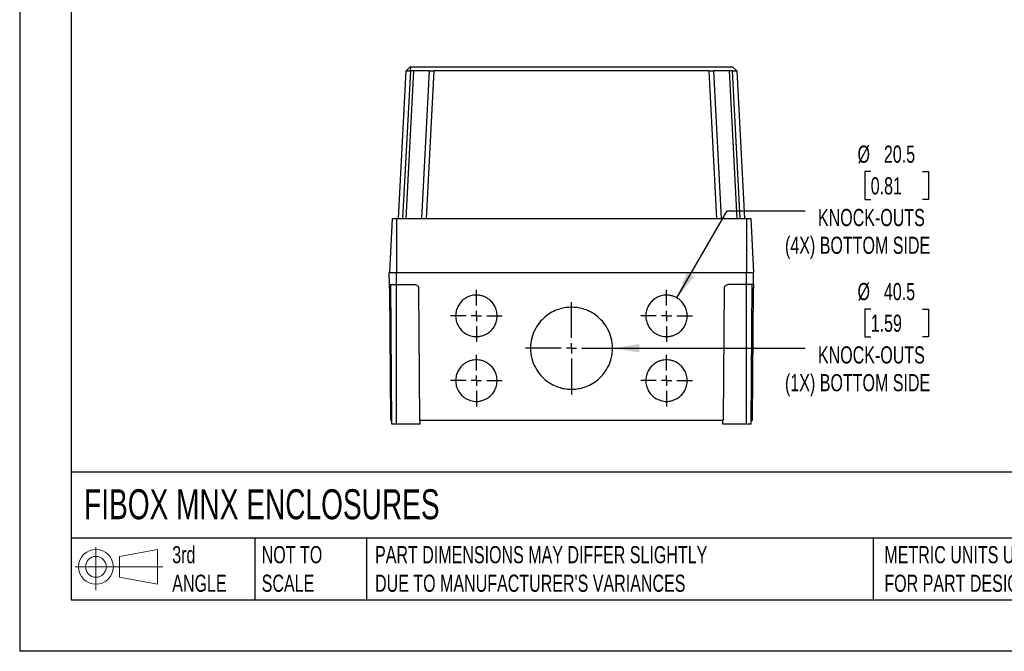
# Model space of a CAD drawing. Header units: millimetres. Extents: x 0 to 1118, y 0 to 864.
# Tile 1 of 11: x 0 to 487, y 0 to 312. Entities that reach past the tile are written whole.
import ezdxf

# ---------------------------------------------------------------- set-up
doc = ezdxf.new("R2010")
doc.units = ezdxf.units.MM
doc.header["$LTSCALE"] = 4
doc.linetypes.add('CENTERX2', pattern=[20.32, 12.7, -2.54, 2.54, -2.54])
doc.layers.add('CENTER', color=40, linetype='CENTERX2')
doc.layers.add('DIMENSIONS', color=140, linetype='Continuous', lineweight=25)
doc.layers.add('TEXT', color=140, linetype='Continuous', lineweight=25)
doc.styles.add('SLDTEXTSTYLE0', font='TXT', dxfattribs={"width": 0.7})
doc.dimstyles.new('SLDDIMSTYLE2', dxfattribs={"dimtxt": 8.632031, "dimasz": 13.208, "dimexe": 0, "dimexo": 0.0625, "dimgap": 2.158008, "dimtad": 0, "dimtih": 1, "dimtoh": 1, "dimdec": 1, "dimrnd": 1e-09, "dimzin": 12, "dimdsep": 46, "dimtxsty": 'SLDTEXTSTYLE0', "dimsah": 1, "dimcen": 0, "dimadec": 0, "dimazin": 3, "dimtfac": 1, "dimtdec": 1, "dimtofl": 0, "dimtmove": 0, "dimatfit": 3, "dimfxl": 0, "dimfrac": 2, "dimtolj": 1, "dimtzin": 12, "dimarcsym": 0})

# ---------------------------------------------------------------- blocks, each defined once
blk = doc.blocks.new('Block11')
at = {"color": 7, "linetype": 'Continuous', "lineweight": 18}
for p, q in [((10.35, 21.24), (10.35, 0)), ((21.92, 16.67), (40.7, 20.13)), ((40.7, 20.13), (40.7, 2.93)), ((21.92, 6.38), (21.92, 16.67)), ((0, 11.53), (43.49, 11.53)), ((21.92, 6.38), (40.7, 2.93))]:
    blk.add_line(p, q, dxfattribs=at)
for radius in [8.6, 5.14]:
    blk.add_circle((10.35, 11.53), radius, dxfattribs=at)
blk = doc.blocks.new('Block12')
at = {"color": 7, "linetype": 'Continuous'}
blk.add_blockref('Block11', (0, 0), dxfattribs=at)
blk = doc.blocks.new('_D_13')
at = {"layer": 'DIMENSIONS'}
for p, q in [((420.66, 237.06), (417.76, 237.06)), ((417.76, 237.06), (417.76, 223.34)), ((446.31, 237.06), (449.21, 237.06)), ((449.21, 237.06), (449.21, 223.34)), ((417.76, 223.34), (420.66, 223.34)), ((449.21, 223.34), (446.31, 223.34)), ((324.88, 174.64), (349.72, 217.67)), ((349.72, 217.67), (388.22, 217.67))]:
    blk.add_line(p, q, dxfattribs=at)
blk.add_solid([(324.88, 174.64), (333.24, 185.06), (329.72, 187.09)], dxfattribs=at)
at = {"layer": 'DIMENSIONS', "attachment_point": 1, "style": 'SLDTEXTSTYLE0'}
for s, insert, char_height in [('%%c', (414.14, 249.91), 8.467), ('20.5', (427.17, 249.91), 8.467), ('0.81', (420.66, 234.26), 8.467), ('KNOCK-OUTS', (394.57, 218.6), 8.467), ('(4X) BOTTOM SIDE', (378.29, 204.89), 8.4667)]:
    blk.add_mtext(s, dxfattribs=dict(at, insert=insert, char_height=char_height))
blk = doc.blocks.new('_D_14')
at = {"layer": 'DIMENSIONS'}
for p, q in [((420.66, 169.16), (417.76, 169.16)), ((417.76, 169.16), (417.76, 155.44)), ((446.31, 169.16), (449.21, 169.16)), ((449.21, 169.16), (449.21, 155.44)), ((417.76, 155.44), (420.66, 155.44)), ((449.21, 155.44), (446.31, 155.44)), ((293, 149.76), (349.72, 149.76)), ((349.72, 149.76), (388.22, 149.76))]:
    blk.add_line(p, q, dxfattribs=at)
blk.add_solid([(293, 149.76), (306.21, 147.73), (306.21, 151.79)], dxfattribs=at)
at = {"layer": 'DIMENSIONS', "attachment_point": 1, "style": 'SLDTEXTSTYLE0'}
for s, insert, char_height in [('%%c', (414.14, 182), 8.467), ('40.5', (427.17, 182), 8.467), ('1.59', (420.66, 166.35), 8.467), ('KNOCK-OUTS', (394.57, 150.7), 8.467), ('(1X) BOTTOM SIDE', (378.29, 136.98), 8.4667)]:
    blk.add_mtext(s, dxfattribs=dict(at, insert=insert, char_height=char_height))
blk = doc.blocks.new('SW_CENTERMARKSYMBOL_29')
at = {"layer": 'CENTER', "color": 0}
for p, q in [((0, 5.08), (0, 12.79)), ((-5.08, 0), (-12.79, 0)), ((0, 0), (-2.54, 0)), ((0, 0), (0, 2.54)), ((0, 0), (0, -2.54)), ((0, 0), (2.54, 0)), ((5.08, 0), (12.79, 0)), ((0, -5.08), (0, -12.79))]:
    blk.add_line(p, q, dxfattribs=at)
blk = doc.blocks.new('SW_CENTERMARKSYMBOL_30')
at = {"layer": 'CENTER', "color": 0}
for p, q in [((0, 5.08), (0, 12.79)), ((-5.08, 0), (-12.79, 0)), ((0, 0), (-2.54, 0)), ((0, 0), (0, 2.54)), ((0, 0), (0, -2.54)), ((0, 0), (2.54, 0)), ((5.08, 0), (12.79, 0)), ((0, -5.08), (0, -12.79))]:
    blk.add_line(p, q, dxfattribs=at)
blk = doc.blocks.new('SW_CENTERMARKSYMBOL_31')
at = {"layer": 'CENTER', "color": 0}
for p, q in [((0, 5.08), (0, 12.79)), ((-5.08, 0), (-12.79, 0)), ((0, 0), (-2.54, 0)), ((0, 0), (0, 2.54)), ((0, 0), (0, -2.54)), ((0, 0), (2.54, 0)), ((5.08, 0), (12.79, 0)), ((0, -5.08), (0, -12.79))]:
    blk.add_line(p, q, dxfattribs=at)
blk = doc.blocks.new('SW_CENTERMARKSYMBOL_32')
at = {"layer": 'CENTER', "color": 0}
for p, q in [((0, 5.08), (0, 12.79)), ((-5.08, 0), (-12.79, 0)), ((0, 0), (-2.54, 0)), ((0, 0), (0, 2.54)), ((0, 0), (0, -2.54)), ((0, 0), (2.54, 0)), ((5.08, 0), (12.79, 0)), ((0, -5.08), (0, -12.79))]:
    blk.add_line(p, q, dxfattribs=at)
blk = doc.blocks.new('SW_CENTERMARKSYMBOL_33')
at = {"layer": 'CENTER', "color": 0}
for p, q in [((0, 5.08), (0, 22.79)), ((-5.08, 0), (-22.79, 0)), ((0, 0), (-2.54, 0)), ((0, 0), (0, 2.54)), ((0, 0), (0, -2.54)), ((0, 0), (2.54, 0)), ((5.08, 0), (22.79, 0)), ((0, -5.08), (0, -22.79))]:
    blk.add_line(p, q, dxfattribs=at)

msp = doc.modelspace()

# ---------------------------------------------------------------- linework, layer by layer
at = {"color": 7, "linetype": 'Continuous'}
for p in [(0.01, 863.61), (1117.61, 0.01)]:
    msp.add_line(p, (0.01, 0.01), dxfattribs=at)
for p, q in [((193.11, 286.86), (193.34, 288.86)), ((193.34, 288.86), (202.73, 288.86)), ((354.48, 286.86), (352.36, 288.88)), ((187.2, 213.86), (191.03, 286.86)), ((193.12, 286.86), (189.3, 213.86)), ((191.01, 213.86), (194.84, 286.86)), ((194.84, 286.86), (193.12, 286.86)), ((198.8, 213.86), (202.63, 286.86)), ((204.72, 286.86), (200.9, 213.86)), ((340.78, 286.86), (204.72, 286.86)), ((344.6, 213.86), (340.78, 286.86)), ((342.88, 286.86), (346.7, 213.86)), ((352.38, 286.86), (350.66, 286.86)), ((350.66, 286.86), (354.49, 213.86)), ((356.2, 213.86), (352.38, 286.86)), ((354.48, 286.86), (358.3, 213.86)), ((184.15, 213.86), (182.75, 187.26)), ((184.15, 213.86), (186.25, 213.86)), ((186.25, 213.86), (186.25, 187.26)), ((186.25, 213.86), (359.25, 213.86)), ((359.25, 213.86), (359.25, 187.26)), ((359.25, 213.86), (361.36, 213.86)), ((361.36, 213.86), (362.75, 187.26)), ((182.7, 187.26), (186.2, 187.26)), ((182.75, 181.26), (182.7, 187.26)), ((182.75, 187.26), (186.25, 187.26)), ((186.2, 181.26), (186.2, 187.26)), ((186.2, 187.26), (359.3, 187.26)), ((186.25, 187.26), (359.25, 187.26)), ((359.25, 187.26), (362.75, 187.26)), ((359.3, 181.26), (359.3, 187.26)), ((359.3, 187.26), (362.8, 187.26)), ((362.75, 181.26), (362.8, 187.26)), ((182.75, 181.26), (186.2, 181.26)), ((184, 112.26), (183.4, 181.26)), ((186.2, 181.26), (195.22, 181.26)), ((186.2, 112.26), (186.2, 181.26)), ((359.3, 181.26), (350.28, 181.26)), ((362.75, 181.26), (359.3, 181.26)), ((359.3, 112.26), (359.3, 181.26)), ((361.5, 112.26), (362.1, 181.26)), ((183.42, 179.28), (182.77, 179.28)), ((182.77, 179.28), (183.34, 114.26)), ((197.79, 114.26), (197.22, 179.28)), ((348.28, 179.28), (347.72, 114.26)), ((362.73, 179.28), (362.08, 179.28)), ((362.16, 114.26), (362.73, 179.28)), ((183.99, 114.26), (183.34, 114.26)), ((186.2, 112.26), (184, 112.26)), ((197.97, 112.26), (186.2, 112.26)), ((197.79, 114.26), (347.72, 114.26)), ((197.97, 112.26), (197.99, 114.26)), ((347.53, 112.26), (347.52, 114.26)), ((359.3, 112.26), (347.53, 112.26)), ((361.5, 112.26), (359.3, 112.26)), ((361.52, 114.26), (362.16, 114.26))]:
    msp.add_line(p, q)
for points, knots in [([(193.13, 288.86), (192.78, 288.53), (192.08, 287.87), (191.38, 287.19), (191.03, 286.86)], [0, 0, 0, 0, 0.505265, 1, 1, 1, 1]), ([(193.13, 288.86), (193.13, 288.86), (193.13, 288.86), (193.13, 288.86), (193.14, 288.86), (193.15, 288.86), (193.17, 288.86), (193.2, 288.86), (193.26, 288.86), (193.31, 288.86), (193.34, 288.86)], [0, 0, 0, 0, 0.1976898, 0.2866836, 0.3586847, 0.4302073, 0.5018745, 0.5769592, 0.7201279, 1, 1, 1, 1]), ([(202.73, 288.86), (202.77, 288.86), (202.81, 288.86), (202.87, 288.86), (202.9, 288.86), (202.98, 288.86), (203.02, 288.86), (203.16, 288.86), (203.23, 288.86), (203.44, 288.86), (203.55, 288.86), (203.85, 288.86), (204.01, 288.86), (204.3, 288.86), (204.42, 288.86), (204.58, 288.86), (204.62, 288.86), (204.68, 288.86), (204.7, 288.86), (204.72, 288.86), (204.72, 288.86), (204.73, 288.86), (204.73, 288.86), (204.73, 288.86), (204.73, 288.86), (204.73, 288.86)], [0, 0, 0, 0, 0.015625, 0.015625, 0.03125, 0.03125, 0.0625, 0.0625, 0.125, 0.125, 0.25, 0.25, 0.5, 0.5, 0.75, 0.75, 0.875, 0.875, 0.9375, 0.9375, 0.96875, 0.96875, 0.984375, 0.984375, 1, 1, 1, 1]), ([(204.73, 288.86), (204.73, 288.86), (204.73, 288.86), (204.73, 288.86), (204.73, 288.86), (204.73, 288.86), (204.73, 288.86), (204.73, 288.86), (204.73, 288.86), (204.73, 288.86), (204.74, 288.86), (204.74, 288.86), (204.75, 288.86), (204.76, 288.86), (204.78, 288.86), (204.78, 288.86), (204.8, 288.86), (204.81, 288.86), (204.85, 288.86), (204.87, 288.86), (204.93, 288.86), (204.97, 288.86), (205.09, 288.86), (205.27, 288.86), (205.48, 288.86), (205.7, 288.86), (205.8, 288.86), (206.34, 288.86), (208.47, 288.86), (210.6, 288.86), (215.71, 288.86), (219.11, 288.86), (229.25, 288.86), (235.95, 288.86), (249.08, 288.86), (255.51, 288.86), (268.03, 288.86), (274.12, 288.86), (285.92, 288.86), (291.63, 288.86), (302.67, 288.86), (308, 288.86), (318.3, 288.86), (323.27, 288.86), (330.48, 288.86), (334.02, 288.86), (337.47, 288.86), (339.18, 288.86), (339.75, 288.86), (340.38, 288.86), (340.49, 288.86), (340.6, 288.86), (340.65, 288.86), (340.67, 288.86), (340.68, 288.86), (340.68, 288.86), (340.69, 288.86), (340.69, 288.86), (340.7, 288.86), (340.71, 288.86), (340.72, 288.86), (340.73, 288.86), (340.74, 288.86), (340.75, 288.86), (340.76, 288.86), (340.76, 288.86), (340.76, 288.86), (340.77, 288.86), (340.77, 288.86), (340.77, 288.86), (340.77, 288.86), (340.77, 288.86), (340.77, 288.86), (340.77, 288.86), (340.77, 288.86), (340.77, 288.86), (340.77, 288.86)], [0, 0, 0, 0, 0.003906, 0.004395, 0.004395, 0.004883, 0.004883, 0.005859, 0.005859, 0.006836, 0.006836, 0.007812, 0.007812, 0.011719, 0.011719, 0.013672, 0.013672, 0.015625, 0.015625, 0.016602, 0.016602, 0.017578, 0.017578, 0.019531, 0.021484, 0.021484, 0.023437, 0.023437, 0.03125, 0.0625, 0.0625, 0.125, 0.125, 0.25, 0.25, 0.375, 0.375, 0.5, 0.5, 0.625, 0.625, 0.75, 0.75, 0.875, 0.875, 0.9375, 0.96875, 0.96875, 0.984375, 0.984375, 0.986328, 0.987305, 0.987549, 0.987671, 0.987671, 0.987793, 0.987793, 0.988281, 0.988281, 0.990234, 0.990234, 0.992188, 0.992188, 0.996094, 0.996094, 0.998047, 0.998047, 0.999023, 0.999023, 0.999512, 0.999512, 0.999756, 0.999756, 0.999878, 0.999878, 1, 1, 1, 1]), ([(340.88, 288.86), (340.93, 288.86), (341.03, 288.86), (341.34, 288.86), (341.7, 288.86), (342.08, 288.86), (342.46, 288.86), (343.06, 288.86), (344.55, 288.86), (347, 288.86), (349.67, 288.86), (351.48, 288.86), (352.13, 288.86), (352.28, 288.86), (352.32, 288.86), (352.34, 288.86), (352.36, 288.86), (352.37, 288.86), (352.37, 288.86), (352.37, 288.86), (352.37, 288.86)], [0, 0, 0, 0, 0.034669, 0.064096, 0.12318, 0.140521, 0.162976, 0.21621, 0.283454, 0.520524, 0.799253, 0.923932, 0.950984, 0.956362, 0.958417, 0.960682, 0.962956, 0.965517, 0.967952, 1, 1, 1, 1]), ([(191.03, 286.86), (191.03, 286.86), (191.03, 286.86), (191.03, 286.86), (191.04, 286.86), (191.07, 286.86), (191.11, 286.86), (191.16, 286.86), (191.21, 286.86), (191.26, 286.86), (191.3, 286.86), (191.34, 286.86), (191.38, 286.86), (191.4, 286.86), (191.47, 286.86), (191.58, 286.86), (191.74, 286.86), (191.93, 286.86), (192.23, 286.86), (192.6, 286.86), (192.92, 286.86), (193.06, 286.86), (193.11, 286.86)], [0, 0, 0, 0, 0.0216717, 0.0420352, 0.0799479, 0.1332822, 0.1865598, 0.2333508, 0.2735189, 0.3074975, 0.3358188, 0.3589616, 0.3773669, 0.3913863, 0.4012819, 0.4837014, 0.5505264, 0.605495, 0.7000519, 0.8690771, 0.9604078, 1, 1, 1, 1]), ([(202.63, 286.86), (202.63, 286.86), (202.62, 286.86), (202.61, 286.86), (202.58, 286.86), (202.55, 286.86), (202.5, 286.86), (202.45, 286.86), (202.39, 286.86), (202.32, 286.86), (202.24, 286.86), (202.15, 286.86), (202.05, 286.86), (201.94, 286.86), (201.83, 286.86), (201.71, 286.86), (201.58, 286.86), (201.45, 286.86), (201.31, 286.86), (201.16, 286.86), (201.01, 286.86), (200.85, 286.86), (200.68, 286.86), (200.51, 286.86), (200.12, 286.86), (199.43, 286.86), (198.48, 286.86), (197.54, 286.86), (196.8, 286.86), (196.19, 286.86), (195.73, 286.86), (195.28, 286.86), (194.98, 286.86), (194.84, 286.86)], [0, 0, 0, 0, 0.02304, 0.045966, 0.068779, 0.091477, 0.114062, 0.136534, 0.158892, 0.181137, 0.203269, 0.225288, 0.247194, 0.268987, 0.290667, 0.312234, 0.33369, 0.355032, 0.376263, 0.397381, 0.418388, 0.439282, 0.460065, 0.480736, 0.501295, 0.600088, 0.700624, 0.774192, 0.850395, 0.889343, 0.92726, 0.964145, 1, 1, 1, 1]), ([(202.63, 286.86), (202.63, 286.86), (202.63, 286.86), (202.63, 286.87), (202.63, 286.87), (202.64, 286.87), (202.65, 286.87), (202.66, 286.87), (202.67, 286.86), (202.71, 286.86), (202.79, 286.86), (202.97, 286.86), (203.19, 286.86), (203.39, 286.86), (203.56, 286.86), (203.73, 286.86), (203.94, 286.86), (204.13, 286.86), (204.35, 286.86), (204.53, 286.86), (204.67, 286.86), (204.72, 286.86)], [0, 0, 0, 0, 0.014473, 0.031437, 0.048783, 0.062692, 0.092865, 0.115171, 0.124937, 0.156319, 0.250113, 0.374536, 0.499682, 0.56208, 0.62461, 0.687116, 0.749439, 0.829508, 0.874509, 0.951671, 1, 1, 1, 1]), ([(340.78, 286.86), (340.82, 286.86), (340.9, 286.86), (341.04, 286.86), (341.22, 286.86), (341.4, 286.86), (341.65, 286.86), (341.94, 286.86), (342.37, 286.86), (342.64, 286.86), (342.78, 286.86), (342.83, 286.86), (342.87, 286.86), (342.87, 286.86), (342.88, 286.86)], [0, 0, 0, 0, 0.034614, 0.075743, 0.124995, 0.200801, 0.249817, 0.363674, 0.499777, 0.748228, 0.799464, 0.874015, 0.918349, 1, 1, 1, 1]), ([(350.66, 286.86), (350.57, 286.86), (350.38, 286.86), (350.11, 286.86), (349.83, 286.86), (349.55, 286.86), (349.28, 286.86), (349.01, 286.86), (348.75, 286.86), (348.49, 286.86), (348.23, 286.86), (347.98, 286.86), (347.73, 286.86), (347.48, 286.86), (347.24, 286.86), (347.01, 286.86), (346.78, 286.86), (346.56, 286.86), (346.34, 286.86), (346.13, 286.86), (345.92, 286.86), (345.72, 286.86), (345.53, 286.86), (345.34, 286.86), (345.11, 286.86), (344.83, 286.86), (344.51, 286.86), (344.22, 286.86), (343.96, 286.86), (343.71, 286.86), (343.5, 286.86), (343.31, 286.86), (343.16, 286.86), (343.03, 286.86), (342.94, 286.86), (342.89, 286.86), (342.88, 286.86), (342.88, 286.86)], [0, 0, 0, 0, 0.022922, 0.045732, 0.068432, 0.091019, 0.113496, 0.135862, 0.158117, 0.18026, 0.202293, 0.224216, 0.246028, 0.267729, 0.28932, 0.310801, 0.332172, 0.353433, 0.374584, 0.395625, 0.416557, 0.437379, 0.458092, 0.478696, 0.49919, 0.538662, 0.578543, 0.618833, 0.659533, 0.700644, 0.742168, 0.784103, 0.826453, 0.869217, 0.912395, 0.955989, 1, 1, 1, 1]), ([(352.38, 286.86), (352.39, 286.86), (352.41, 286.86), (352.44, 286.86), (352.45, 286.86), (352.47, 286.86), (352.52, 286.86), (352.6, 286.86), (352.7, 286.86), (352.75, 286.86), (353.02, 286.86), (353.26, 286.86), (353.63, 286.86), (353.75, 286.86), (354, 286.86), (354.12, 286.86), (354.27, 286.86), (354.32, 286.86), (354.39, 286.86), (354.42, 286.86), (354.46, 286.86), (354.47, 286.86), (354.48, 286.86), (354.48, 286.86), (354.48, 286.86), (354.48, 286.86), (354.48, 286.86), (354.48, 286.86)], [0, 0, 0, 0, 0.0625, 0.0625, 0.09375, 0.09375, 0.125, 0.1875, 0.1875, 0.25, 0.25, 0.5, 0.5, 0.625, 0.625, 0.75, 0.75, 0.8125, 0.8125, 0.875, 0.875, 0.9375, 0.9375, 0.953125, 0.953125, 0.96875, 1, 1, 1, 1]), ([(182.77, 179.28), (182.77, 179.51), (182.77, 179.77), (182.76, 180.26), (182.76, 180.49), (182.76, 180.88), (182.76, 181.03), (182.75, 181.22), (182.75, 181.26), (182.75, 181.26)], [0, 0, 0, 0, 0.25, 0.25, 0.5, 0.5, 0.75, 0.75, 1, 1, 1, 1]), ([(195.22, 181.26), (195.45, 181.26), (195.71, 181.22), (196.2, 181.03), (196.43, 180.88), (196.82, 180.49), (196.97, 180.26), (197.17, 179.77), (197.22, 179.51), (197.22, 179.28)], [0, 0, 0, 0, 0.25, 0.25, 0.5, 0.5, 0.75, 0.75, 1, 1, 1, 1]), ([(348.28, 179.28), (348.29, 179.51), (348.33, 179.77), (348.53, 180.26), (348.68, 180.49), (349.07, 180.88), (349.31, 181.03), (349.8, 181.22), (350.05, 181.26), (350.28, 181.26)], [0, 0, 0, 0, 0.25, 0.25, 0.5, 0.5, 0.75, 0.75, 1, 1, 1, 1]), ([(362.75, 181.26), (362.75, 181.26), (362.75, 181.22), (362.75, 181.03), (362.75, 180.88), (362.74, 180.49), (362.74, 180.26), (362.74, 179.77), (362.73, 179.51), (362.73, 179.28)], [0, 0, 0, 0, 0.25, 0.25, 0.5, 0.5, 0.75, 0.75, 1, 1, 1, 1]), ([(225.75, 155.51), (225.32, 155.51), (224.87, 155.54), (223.91, 155.67), (223.41, 155.77), (222.36, 156.08), (221.81, 156.28), (220.71, 156.82), (220.15, 157.15), (219.05, 157.97), (218.52, 158.46), (217.54, 159.59), (217.09, 160.23), (216.33, 161.65), (216.02, 162.42), (215.61, 164.05), (215.5, 164.91), (215.5, 166.62), (215.61, 167.47), (216.02, 169.1), (216.33, 169.88), (217.09, 171.3), (217.54, 171.94), (218.52, 173.07), (219.05, 173.55), (220.15, 174.37), (220.71, 174.71), (221.81, 175.25), (222.36, 175.45), (223.41, 175.76), (223.91, 175.86), (224.87, 175.99), (225.32, 176.01), (226.18, 176.01), (226.63, 175.99), (227.59, 175.86), (228.1, 175.76), (229.15, 175.45), (229.69, 175.25), (230.79, 174.71), (231.35, 174.37), (232.45, 173.55), (232.98, 173.07), (233.97, 171.94), (234.42, 171.3), (235.17, 169.88), (235.48, 169.1), (235.89, 167.47), (236, 166.62), (236, 164.91), (235.89, 164.05), (235.48, 162.42), (235.17, 161.65), (234.42, 160.23), (233.97, 159.59), (232.98, 158.46), (232.45, 157.97), (231.35, 157.15), (230.79, 156.82), (229.69, 156.28), (229.15, 156.08), (228.1, 155.77), (227.59, 155.67), (226.63, 155.54), (226.18, 155.51), (225.75, 155.51)], [0, 0, 0, 0, 0.03125, 0.03125, 0.0625, 0.0625, 0.09375, 0.09375, 0.125, 0.125, 0.15625, 0.15625, 0.1875, 0.1875, 0.21875, 0.21875, 0.25, 0.25, 0.28125, 0.28125, 0.3125, 0.3125, 0.34375, 0.34375, 0.375, 0.375, 0.40625, 0.40625, 0.4375, 0.4375, 0.46875, 0.46875, 0.5, 0.5, 0.53125, 0.53125, 0.5625, 0.5625, 0.59375, 0.59375, 0.625, 0.625, 0.65625, 0.65625, 0.6875, 0.6875, 0.71875, 0.71875, 0.75, 0.75, 0.78125, 0.78125, 0.8125, 0.8125, 0.84375, 0.84375, 0.875, 0.875, 0.90625, 0.90625, 0.9375, 0.9375, 0.96875, 0.96875, 1, 1, 1, 1]), ([(319.75, 155.51), (319.32, 155.51), (318.87, 155.54), (317.91, 155.67), (317.41, 155.77), (316.36, 156.08), (315.81, 156.28), (314.71, 156.82), (314.15, 157.15), (313.05, 157.97), (312.52, 158.46), (311.54, 159.59), (311.09, 160.23), (310.33, 161.65), (310.02, 162.42), (309.61, 164.05), (309.5, 164.91), (309.5, 166.62), (309.61, 167.47), (310.02, 169.1), (310.33, 169.88), (311.09, 171.3), (311.54, 171.94), (312.52, 173.07), (313.05, 173.55), (314.15, 174.37), (314.71, 174.71), (315.81, 175.25), (316.36, 175.45), (317.41, 175.76), (317.91, 175.86), (318.87, 175.99), (319.32, 176.01), (320.18, 176.01), (320.63, 175.99), (321.59, 175.86), (322.1, 175.76), (323.15, 175.45), (323.69, 175.25), (324.79, 174.71), (325.35, 174.37), (326.45, 173.55), (326.98, 173.07), (327.97, 171.94), (328.42, 171.3), (329.17, 169.88), (329.48, 169.1), (329.89, 167.47), (330, 166.62), (330, 164.91), (329.89, 164.05), (329.48, 162.42), (329.17, 161.65), (328.42, 160.23), (327.97, 159.59), (326.98, 158.46), (326.45, 157.97), (325.35, 157.15), (324.79, 156.82), (323.69, 156.28), (323.15, 156.08), (322.1, 155.77), (321.59, 155.67), (320.63, 155.54), (320.18, 155.51), (319.75, 155.51)], [0, 0, 0, 0, 0.03125, 0.03125, 0.0625, 0.0625, 0.09375, 0.09375, 0.125, 0.125, 0.15625, 0.15625, 0.1875, 0.1875, 0.21875, 0.21875, 0.25, 0.25, 0.28125, 0.28125, 0.3125, 0.3125, 0.34375, 0.34375, 0.375, 0.375, 0.40625, 0.40625, 0.4375, 0.4375, 0.46875, 0.46875, 0.5, 0.5, 0.53125, 0.53125, 0.5625, 0.5625, 0.59375, 0.59375, 0.625, 0.625, 0.65625, 0.65625, 0.6875, 0.6875, 0.71875, 0.71875, 0.75, 0.75, 0.78125, 0.78125, 0.8125, 0.8125, 0.84375, 0.84375, 0.875, 0.875, 0.90625, 0.90625, 0.9375, 0.9375, 0.96875, 0.96875, 1, 1, 1, 1]), ([(272.75, 129.51), (271.91, 129.51), (271.01, 129.57), (269.12, 129.82), (268.12, 130.02), (266.04, 130.63), (264.97, 131.03), (262.79, 132.09), (261.68, 132.75), (259.52, 134.37), (258.47, 135.33), (256.52, 137.56), (255.63, 138.83), (254.14, 141.63), (253.53, 143.17), (252.72, 146.39), (252.5, 148.08), (252.5, 151.45), (252.72, 153.14), (253.53, 156.36), (254.14, 157.89), (255.63, 160.69), (256.52, 161.96), (258.47, 164.19), (259.52, 165.15), (261.68, 166.77), (262.79, 167.43), (264.97, 168.5), (266.04, 168.9), (268.12, 169.51), (269.12, 169.71), (271.01, 169.96), (271.91, 170.01), (273.59, 170.01), (274.49, 169.96), (276.39, 169.71), (277.38, 169.51), (279.46, 168.9), (280.53, 168.5), (282.72, 167.43), (283.82, 166.77), (285.98, 165.15), (287.04, 164.19), (288.98, 161.96), (289.87, 160.69), (291.37, 157.89), (291.97, 156.36), (292.79, 153.14), (293, 151.45), (293, 148.08), (292.79, 146.39), (291.97, 143.17), (291.37, 141.63), (289.87, 138.83), (288.98, 137.56), (287.04, 135.33), (285.98, 134.37), (283.82, 132.75), (282.72, 132.09), (280.53, 131.03), (279.46, 130.63), (277.38, 130.02), (276.39, 129.82), (274.49, 129.57), (273.59, 129.51), (272.75, 129.51)], [0, 0, 0, 0, 0.03125, 0.03125, 0.0625, 0.0625, 0.09375, 0.09375, 0.125, 0.125, 0.15625, 0.15625, 0.1875, 0.1875, 0.21875, 0.21875, 0.25, 0.25, 0.28125, 0.28125, 0.3125, 0.3125, 0.34375, 0.34375, 0.375, 0.375, 0.40625, 0.40625, 0.4375, 0.4375, 0.46875, 0.46875, 0.5, 0.5, 0.53125, 0.53125, 0.5625, 0.5625, 0.59375, 0.59375, 0.625, 0.625, 0.65625, 0.65625, 0.6875, 0.6875, 0.71875, 0.71875, 0.75, 0.75, 0.78125, 0.78125, 0.8125, 0.8125, 0.84375, 0.84375, 0.875, 0.875, 0.90625, 0.90625, 0.9375, 0.9375, 0.96875, 0.96875, 1, 1, 1, 1]), ([(225.75, 123.51), (225.32, 123.51), (224.87, 123.54), (223.91, 123.67), (223.41, 123.77), (222.36, 124.08), (221.81, 124.28), (220.71, 124.82), (220.15, 125.15), (219.05, 125.97), (218.52, 126.46), (217.54, 127.59), (217.09, 128.23), (216.33, 129.65), (216.02, 130.42), (215.61, 132.05), (215.5, 132.91), (215.5, 134.62), (215.61, 135.47), (216.02, 137.1), (216.33, 137.88), (217.09, 139.3), (217.54, 139.94), (218.52, 141.07), (219.05, 141.55), (220.15, 142.37), (220.71, 142.71), (221.81, 143.25), (222.36, 143.45), (223.41, 143.76), (223.91, 143.86), (224.87, 143.99), (225.32, 144.01), (226.18, 144.01), (226.63, 143.99), (227.59, 143.86), (228.1, 143.76), (229.15, 143.45), (229.69, 143.25), (230.79, 142.71), (231.35, 142.37), (232.45, 141.55), (232.98, 141.07), (233.97, 139.94), (234.42, 139.3), (235.17, 137.88), (235.48, 137.1), (235.89, 135.47), (236, 134.62), (236, 132.91), (235.89, 132.05), (235.48, 130.42), (235.17, 129.65), (234.42, 128.23), (233.97, 127.59), (232.98, 126.46), (232.45, 125.97), (231.35, 125.15), (230.79, 124.82), (229.69, 124.28), (229.15, 124.08), (228.1, 123.77), (227.59, 123.67), (226.63, 123.54), (226.18, 123.51), (225.75, 123.51)], [0, 0, 0, 0, 0.03125, 0.03125, 0.0625, 0.0625, 0.09375, 0.09375, 0.125, 0.125, 0.15625, 0.15625, 0.1875, 0.1875, 0.21875, 0.21875, 0.25, 0.25, 0.28125, 0.28125, 0.3125, 0.3125, 0.34375, 0.34375, 0.375, 0.375, 0.40625, 0.40625, 0.4375, 0.4375, 0.46875, 0.46875, 0.5, 0.5, 0.53125, 0.53125, 0.5625, 0.5625, 0.59375, 0.59375, 0.625, 0.625, 0.65625, 0.65625, 0.6875, 0.6875, 0.71875, 0.71875, 0.75, 0.75, 0.78125, 0.78125, 0.8125, 0.8125, 0.84375, 0.84375, 0.875, 0.875, 0.90625, 0.90625, 0.9375, 0.9375, 0.96875, 0.96875, 1, 1, 1, 1]), ([(319.75, 123.51), (319.32, 123.51), (318.87, 123.54), (317.91, 123.67), (317.41, 123.77), (316.36, 124.08), (315.81, 124.28), (314.71, 124.82), (314.15, 125.15), (313.05, 125.97), (312.52, 126.46), (311.54, 127.59), (311.09, 128.23), (310.33, 129.65), (310.02, 130.42), (309.61, 132.05), (309.5, 132.91), (309.5, 134.62), (309.61, 135.47), (310.02, 137.1), (310.33, 137.88), (311.09, 139.3), (311.54, 139.94), (312.52, 141.07), (313.05, 141.55), (314.15, 142.37), (314.71, 142.71), (315.81, 143.25), (316.36, 143.45), (317.41, 143.76), (317.91, 143.86), (318.87, 143.99), (319.32, 144.01), (320.18, 144.01), (320.63, 143.99), (321.59, 143.86), (322.1, 143.76), (323.15, 143.45), (323.69, 143.25), (324.79, 142.71), (325.35, 142.37), (326.45, 141.55), (326.98, 141.07), (327.97, 139.94), (328.42, 139.3), (329.17, 137.88), (329.48, 137.1), (329.89, 135.47), (330, 134.62), (330, 132.91), (329.89, 132.05), (329.48, 130.42), (329.17, 129.65), (328.42, 128.23), (327.97, 127.59), (326.98, 126.46), (326.45, 125.97), (325.35, 125.15), (324.79, 124.82), (323.69, 124.28), (323.15, 124.08), (322.1, 123.77), (321.59, 123.67), (320.63, 123.54), (320.18, 123.51), (319.75, 123.51)], [0, 0, 0, 0, 0.03125, 0.03125, 0.0625, 0.0625, 0.09375, 0.09375, 0.125, 0.125, 0.15625, 0.15625, 0.1875, 0.1875, 0.21875, 0.21875, 0.25, 0.25, 0.28125, 0.28125, 0.3125, 0.3125, 0.34375, 0.34375, 0.375, 0.375, 0.40625, 0.40625, 0.4375, 0.4375, 0.46875, 0.46875, 0.5, 0.5, 0.53125, 0.53125, 0.5625, 0.5625, 0.59375, 0.59375, 0.625, 0.625, 0.65625, 0.65625, 0.6875, 0.6875, 0.71875, 0.71875, 0.75, 0.75, 0.78125, 0.78125, 0.8125, 0.8125, 0.84375, 0.84375, 0.875, 0.875, 0.90625, 0.90625, 0.9375, 0.9375, 0.96875, 0.96875, 1, 1, 1, 1])]:
    msp.add_open_spline(points, degree=3, knots=knots)
msp.add_open_spline([(193.11, 286.86), (193.11, 286.86), (193.12, 286.86), (193.12, 286.86)], degree=3)
at = {"layer": 'TEXT'}
for p, q in [((25.4, 838.2), (25.4, 25.4)), ((1092.2, 88.5), (25.4, 88.5)), ((1092.2, 55.88), (25.4, 55.88)), ((116.18, 55.88), (116.18, 25.4)), ((171.35, 55.88), (171.35, 25.4)), ((421.94, 55.88), (421.94, 25.4)), ((25.4, 25.4), (1092.2, 25.4))]:
    msp.add_line(p, q, dxfattribs=at)

# ---------------------------------------------------------------- block references
at = {"layer": 'CENTER'}
for name, p in [('SW_CENTERMARKSYMBOL_32', (225.75, 165.76)), ('SW_CENTERMARKSYMBOL_29', (319.75, 165.76)), ('SW_CENTERMARKSYMBOL_33', (272.75, 149.76)), ('SW_CENTERMARKSYMBOL_31', (225.75, 133.76)), ('SW_CENTERMARKSYMBOL_30', (319.75, 133.76))]:
    msp.add_blockref(name, p, dxfattribs=at)
at = {"layer": 'TEXT'}
msp.add_blockref('Block12', (27.35, 30.22), dxfattribs=at)

# ---------------------------------------------------------------- texts
at = {"layer": 'TEXT', "attachment_point": 1, "style": 'SLDTEXTSTYLE0'}
for s, insert, char_height in [('FIBOX MNX ENCLOSURES', (31.86, 80.09), 14.8167), ('3rd^JANGLE', (75.4, 51.99), 8.467), ('NOT TO^JSCALE', (119.63, 51.99), 8.4667), ("PART DIMENSIONS MAY DIFFER SLIGHTLY ^JDUE TO MANUFACTURER'S VARIANCES", (175.65, 51.99), 8.4667), ('METRIC UNITS USED ^JFOR PART DESIGN', (427.41, 51.99), 8.4667)]:
    msp.add_mtext(s, dxfattribs=dict(at, insert=insert, char_height=char_height))

# ---------------------------------------------------------------- dimensions: what is measured, and where the dimension line sits
at = {"layer": 'DIMENSIONS'}
for p1, p2, text, picture, middle in [((314.63, 156.89), (324.88, 174.64), '<>\\PKNOCK-OUTS\\P(4X) BOTTOM SIDE', '_D_13', (433.48, 222.13)), ((252.5, 149.76), (293, 149.76), '<>\\PKNOCK-OUTS\\P(1X) BOTTOM SIDE', '_D_14', (433.48, 154.22))]:
    dim = msp.add_diameter_dim_2p(p1=p1, p2=p2, text=text, dimstyle='SLDDIMSTYLE2', dxfattribs=at)
    dim.commit()
    dim.dimension.update_dxf_attribs({"geometry": picture, "text_midpoint": middle, "dimtype": 163})

doc.saveas('drawing.dxf')
